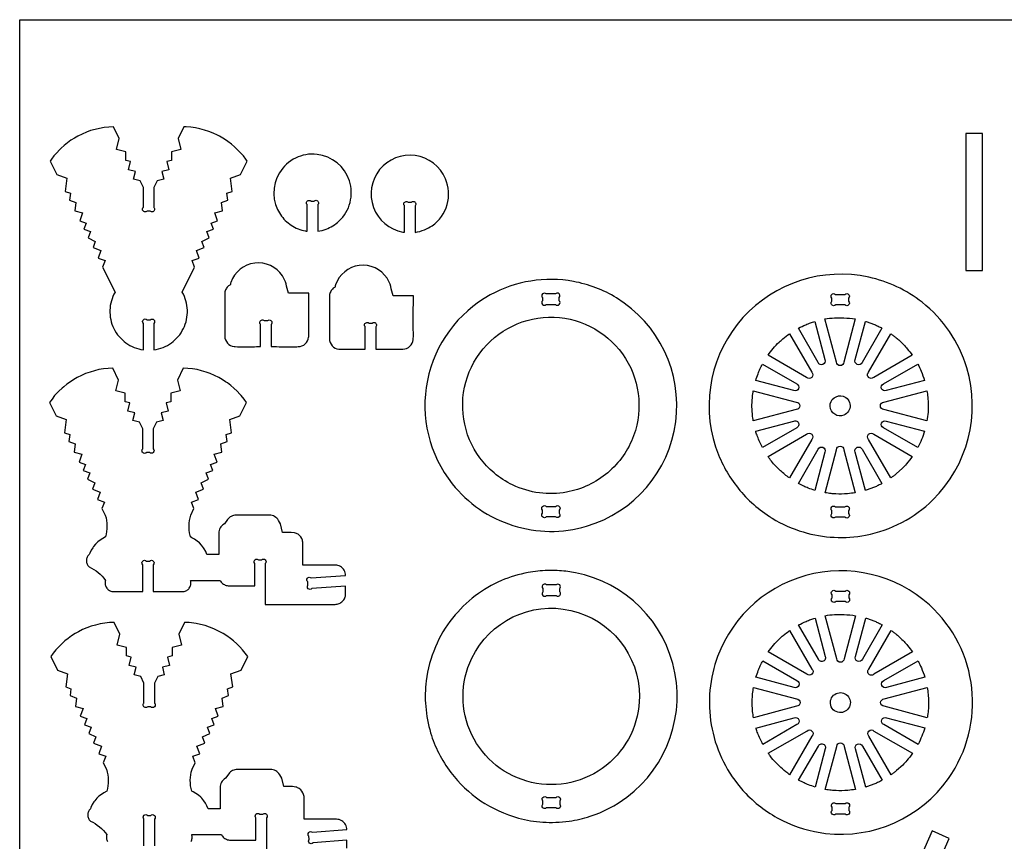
# Model space of a CAD drawing. Extents: x -1716 to 1764, y -1184 to 702.
# Tile 2 of 5: x -1716 to -595, y -233 to 702. Entities that reach past the tile are written whole.
import ezdxf

# ---------------------------------------------------------------- set-up
doc = ezdxf.new("R2010")
doc.units = 0
doc.header["$MEASUREMENT"] = 0
doc.layers.get('0').update_dxf_attribs({"linetype": 'CONTINUOUS'})
doc.layers.add('SECTIONCUTEDGES', color=18, linetype='CONTINUOUS')

msp = doc.modelspace()

# ---------------------------------------------------------------- linework, layer by layer
msp.add_lwpolyline([(1764.1, 702.4), (1764.1, -1184.1), (-1716.3, -1184.1), (-1716.3, 702.4)], close=True)
at = {"layer": 'SECTIONCUTEDGES'}
for points in [[(-1606.3, 346), (-1604.8, 343.8), (-1603.1, 341.7), (-1601.3, 339.7), (-1599.4, 337.9), (-1597.4, 336.1), (-1595.3, 334.5), (-1593.1, 333), (-1590.8, 331.6), (-1588.4, 330.4), (-1585.9, 329.3), (-1583.4, 328.4), (-1580.8, 327.6), (-1578.2, 327), (-1575.5, 326.5), (-1575.5, 356.6, -1), (-1571.2, 360.8), (-1567.7, 360.8, -1), (-1563.5, 356.6), (-1563.5, 326.5), (-1560.8, 327), (-1558.1, 327.6), (-1555.5, 328.4), (-1553, 329.3), (-1550.5, 330.4), (-1548.1, 331.6), (-1545.8, 333), (-1543.6, 334.5), (-1541.5, 336.1), (-1539.5, 337.9), (-1537.6, 339.7), (-1535.8, 341.7), (-1534.1, 343.8), (-1532.6, 346), (-1531.1, 348.4), (-1529.9, 350.8), (-1528.7, 353.3), (-1527.8, 355.8), (-1526.9, 358.4), (-1526.3, 361), (-1525.8, 363.7), (-1525.5, 366.3), (-1525.3, 369), (-1525.3, 371.7), (-1525.5, 374.3), (-1525.8, 377), (-1526.3, 379.6), (-1527, 382.2), (-1527.8, 384.8), (-1528.7, 387.3), (-1529.9, 389.8), (-1531.2, 392.2), (-1517.1, 420.7), (-1519.8, 428.1), (-1511.9, 431), (-1515.1, 439.5), (-1506.1, 442.9), (-1508.7, 450), (-1500.6, 454.1), (-1503.2, 461.2), (-1495.6, 464), (-1498.2, 470.9), (-1490.9, 473.6), (-1494.2, 482.6), (-1485.3, 484.9), (-1486.6, 494.4), (-1479.3, 497.1), (-1480.3, 504.8), (-1474.4, 507), (-1476.4, 521.9), (-1464.9, 526.1), (-1457.3, 541.5), (-1458.7, 543.5), (-1461.6, 547.3), (-1464.8, 550.9), (-1468.1, 554.4), (-1471.6, 557.7), (-1475.2, 560.8), (-1479.1, 563.7), (-1483.1, 566.4), (-1485.1, 567.7), (-1488.9, 569.8), (-1491.2, 571.1), (-1496, 573.3), (-1500.9, 575.2), (-1505.9, 576.8), (-1511, 578.2), (-1516.2, 579.2), (-1521.4, 580), (-1526.6, 580.4), (-1529.3, 580.5), (-1535.9, 567), (-1532.8, 554.6), (-1543.4, 551.9), (-1543.4, 542.3), (-1548.8, 540.9), (-1546.5, 531.5), (-1554.5, 529.5), (-1552.3, 520.8), (-1559.7, 519), (-1563.5, 511.4), (-1563.5, 488.7, -1), (-1567.7, 484.4), (-1571.2, 484.4, -1), (-1575.5, 488.7), (-1575.5, 511.4), (-1579.2, 519), (-1586.6, 520.8), (-1584.4, 529.5), (-1592.5, 531.5), (-1590.1, 540.9), (-1595.5, 542.3), (-1595.5, 551.9), (-1606.1, 554.6), (-1603, 567), (-1609.6, 580.5), (-1614.9, 580.2), (-1620.2, 579.6), (-1625.3, 578.7), (-1630.5, 577.5), (-1635.5, 576.1), (-1640.4, 574.3), (-1645.3, 572.2), (-1650, 569.8), (-1653.8, 567.7), (-1657.9, 565.1), (-1661.8, 562.3), (-1665.5, 559.3), (-1669.1, 556.1), (-1670.8, 554.4), (-1674.2, 550.9), (-1677.3, 547.3), (-1680.2, 543.5), (-1681.6, 541.5), (-1674, 526.1), (-1662.5, 521.9), (-1664.5, 507), (-1658.6, 504.8), (-1659.6, 497.1), (-1652.3, 494.4), (-1653.6, 484.9), (-1644.7, 482.6), (-1648, 473.6), (-1640.7, 470.9), (-1643.3, 464), (-1635.7, 461.2), (-1638.4, 454.1), (-1630.2, 450), (-1632.8, 442.9), (-1623.8, 439.5), (-1627, 431), (-1619.1, 428.1), (-1621.9, 420.7), (-1607.7, 392.2), (-1609, 389.8), (-1610.2, 387.3), (-1611.1, 384.8), (-1611.9, 382.2), (-1612.6, 379.6), (-1613.1, 377), (-1613.4, 374.3), (-1613.6, 371.7), (-1613.6, 369), (-1613.4, 366.3), (-1613.1, 363.7), (-1612.6, 361), (-1612, 358.4), (-1611.2, 355.8), (-1610.2, 353.3), (-1609.1, 350.8), (-1607.8, 348.4)], [(-1388.8, 461.6), (-1388.8, 491.7, 0.08601), (-1389, 492.1, -0.186349), (-1389.7, 493.8, -0.284949), (-1387.9, 496.5, -0.285005), (-1384.8, 496.1, -0.066648), (-1384.7, 496, 0.145329), (-1384.5, 495.9), (-1381, 495.9, 0.08601), (-1380.6, 496.1, -0.186349), (-1378.8, 496.8, -0.284949), (-1376.2, 495, -0.285005), (-1376.6, 491.9, -0.066648), (-1376.7, 491.8, 0.145329), (-1376.8, 491.7), (-1376.8, 461.6, 0.047597), (-1367.3, 464.1, 0.100184), (-1352.7, 473, 0.639695), (-1377.7, 549.1, 0.640021), (-1419.4, 480.7, 0.099512), (-1407, 468.4, 0.09979), (-1390.9, 461.9, 0.009062), (-1389.8, 461.8, -0.003021)], [(-1266, 460.3, 0.053281), (-1255.4, 463.2, 0.059622), (-1246.7, 467.9, 0.171891), (-1229.5, 491.9, 0.17205), (-1231.4, 521.4, 0.566523), (-1306.4, 531.7, 0.566801), (-1280.1, 460.7, 0.009062), (-1279.1, 460.5, -0.003021), (-1278, 460.3), (-1278, 490.4, 0.08601), (-1278.2, 490.8, -0.186349), (-1278.9, 492.6, -0.284949), (-1277.1, 495.2, -0.285005), (-1274, 494.8, -0.066648), (-1273.9, 494.7, 0.145329), (-1273.7, 494.6), (-1270.2, 494.6, 0.08601), (-1269.8, 494.9, -0.186349), (-1268, 495.5, -0.284949), (-1265.4, 493.8, -0.285005), (-1265.8, 490.6, -0.066648), (-1265.9, 490.5, 0.145329), (-1266, 490.4)], [(-1441.9, 330.2), (-1441.9, 355.5, 0.08601), (-1442.2, 355.9, -0.186349), (-1442.8, 357.7, -0.284949), (-1441.1, 360.3, -0.285005), (-1437.9, 360, -0.066648), (-1437.8, 359.8, 0.145329), (-1437.7, 359.8), (-1434.2, 359.8, 0.08601), (-1433.8, 360, -0.186349), (-1432, 360.6, -0.284949), (-1429.3, 358.9, -0.285005), (-1429.7, 355.7, -0.066648), (-1429.8, 355.6, 0.145329), (-1429.9, 355.5), (-1429.9, 330.2, -0.001261), (-1405.3, 330.1, 0.007568), (-1399.2, 330.2, 0.17911), (-1391.1, 333.4, 0.186027), (-1387.3, 340.9, 0.012625), (-1387.2, 341.3, 0.006307), (-1387.2, 342.2, 0.00914), (-1387.1, 351.9, -0.008036), (-1386.9, 391.1), (-1410.3, 391.1, 0.002778), (-1413, 401.6, 0.080686), (-1417.1, 410.8, 0.286261), (-1448.7, 425.4, 0.286452), (-1475.7, 403.4, 0.036637), (-1476.3, 401.3, -0.114416), (-1476.5, 400.7, -0.116624), (-1477.1, 400.3, 0.081245), (-1479.4, 398.6, 0.097719), (-1481.8, 394.9, 0.089338), (-1482.8, 390.2), (-1482.8, 342.2, 0.17911), (-1479.6, 334.1, 0.186027), (-1472.1, 330.3, 0.012625), (-1471.7, 330.2, 0.006307), (-1470.9, 330.2, 0.008514), (-1460.7, 330.1, -0.002207)], [(-1322.8, 327.4), (-1322.8, 352.7, 0.08601), (-1323, 353.1, -0.186349), (-1323.6, 354.8, -0.284949), (-1321.9, 357.5, -0.285005), (-1318.8, 357.1, -0.066648), (-1318.6, 357, 0.145329), (-1318.5, 356.9), (-1315, 356.9, 0.08601), (-1314.6, 357.1, -0.186349), (-1312.8, 357.8, -0.284949), (-1310.2, 356, -0.285005), (-1310.6, 352.9, -0.066648), (-1310.7, 352.8, 0.145329), (-1310.8, 352.7), (-1310.8, 327.4, -0.001261), (-1286.1, 327.3, 0.007568), (-1280, 327.4, 0.17911), (-1271.9, 330.6, 0.186027), (-1268.1, 338.1, 0.012625), (-1268.1, 338.5, 0.006307), (-1268, 339.3, 0.00914), (-1268, 349.1, -0.008036), (-1267.8, 388.2), (-1291.1, 388.2, 0.002778), (-1293.8, 398.8, 0.080686), (-1297.9, 408, 0.286261), (-1329.5, 422.6, 0.286452), (-1356.5, 400.6, 0.036637), (-1357.1, 398.4, -0.114416), (-1357.3, 397.9, -0.116624), (-1357.9, 397.4, 0.081245), (-1360.2, 395.7, 0.097719), (-1362.6, 392, 0.089338), (-1363.6, 387.3), (-1363.6, 339.3, 0.17911), (-1360.4, 331.2, 0.186027), (-1352.9, 327.4, 0.012625), (-1352.5, 327.4, 0.006307), (-1351.7, 327.4, 0.008514), (-1341.6, 327.3, -0.002207)], [(-1223.7, 174.1, 0.149338), (-1154.6, 126.6, 0.149353), (-1070.8, 125.7, 0.296651), (-969.2, 244.5, 0.29625), (-1036.6, 385.7, 0.092281), (-1085.6, 404.4, 0.172556), (-1180.4, 389.1, 0.220869), (-1252, 291.6, 0.221131)], [(-859.5, 134.9, 0.063566), (-823.9, 119.2, 0.120276), (-752.9, 115.6, 0.147825), (-676.3, 155.8, 0.278823), (-637.8, 306.2, 0.15407), (-688.6, 380.7, 0.113627), (-749.3, 409.3, 0.268788), (-892.6, 363.2, 0.26905), (-923.7, 216, 0.085445), (-900.1, 171.6, 0.083649), (-862.4, 136.8, 0.004404), (-861, 135.8, 0.004421)], [(-1116.6, 378.2), (-1106, 378.2, 1), (-1101.8, 382.5), (-1101.8, 386, 1), (-1106, 390.2), (-1116.6, 390.2, 1), (-1120.9, 386), (-1120.9, 382.5, 1)], [(-787.2, 389.7), (-776.5, 389.7, -1), (-772.3, 385.5), (-772.3, 382, -1), (-776.5, 377.7), (-787.2, 377.7, -1), (-791.4, 382), (-791.4, 385.5, -1)], [(-1017.1, 228.8, -0.131005), (-1046.6, 186.7, -0.129677), (-1093.6, 164.5, -0.079692), (-1124.4, 163.7, -0.0771), (-1154.9, 172.8, -0.064704), (-1176.1, 186.4, -0.117883), (-1203.9, 224.2, -0.529054), (-1113.9, 363.7, -0.528938)], [(-810.8, 358.9), (-799.2, 315.5, -1), (-807, 312.2), (-829.5, 351.2, -0.012176), (-821, 355.2, -0.019565), (-815.6, 357.4, -0.009363), (-813.2, 358.2, 0.003121)], [(-764.7, 361.7), (-777.8, 312.7, -1), (-786, 312.7), (-799.2, 361.7, -0.057699), (-777.6, 363, -0.024823)], [(-734.3, 351.3), (-756.9, 312.2, -1), (-764.7, 315.5), (-753, 359, 0.006199), (-752.5, 358.9, -0.0186), (-752.1, 358.8), (-742.8, 355.4, -0.018388), (-738.5, 353.4, 0.006129)], [(-839.7, 344.9), (-814.3, 301, -1), (-820.1, 295.2), (-864, 320.5, -0.014778), (-858.1, 328.1, -0.028539), (-851.3, 335.4, -0.018438), (-847, 339.2, -0.011345)], [(-699.8, 320.6), (-743.7, 295.2, -1), (-749.5, 301), (-724.2, 344.9, 0.006303), (-721, 342.7, -0.01891), (-718, 340.3, -0.017187), (-714.3, 337.1, -0.012321), (-709.4, 332.2, -0.018926), (-705.4, 327.7, -0.012469)], [(-1638.6, 81), (-1637.9, 80.2), (-1637.2, 79.5), (-1634.5, 78.1), (-1631.8, 76.6), (-1629.3, 74.9), (-1626.9, 73.1), (-1624.6, 71.1), (-1622.4, 68.9), (-1620.4, 66.6), (-1618.6, 64.1), (-1618.9, 63.1), (-1619, 62.1), (-1619, 61.1), (-1619, 60.1), (-1618.8, 59.1), (-1618.6, 58.1), (-1618.2, 57.1), (-1617.7, 56.2), (-1617.2, 55.3), (-1616.5, 54.5), (-1615.8, 53.8), (-1615.1, 53.2), (-1614.2, 52.6), (-1613.3, 52.1), (-1612.4, 51.7), (-1611.4, 51.4), (-1576.2, 51.4), (-1576.2, 81.8, -1), (-1571.9, 86.1), (-1568.4, 86.1, -1), (-1564.2, 81.8), (-1564.2, 51.4), (-1528.9, 51.4), (-1527.9, 51.7), (-1527, 52.1), (-1526.1, 52.6), (-1525.3, 53.2), (-1524.5, 53.8), (-1523.8, 54.5), (-1523.2, 55.3), (-1522.6, 56.2), (-1522.2, 57.1), (-1521.8, 58.1), (-1521.5, 59.1), (-1521.4, 60.1), (-1521.3, 61.1), (-1521.3, 62.1), (-1521.5, 63.1), (-1521.7, 64.1), (-1488.1, 64.1), (-1487.5, 63.1), (-1486.8, 62.2), (-1486, 61.4), (-1485.2, 60.6), (-1484.2, 59.9), (-1483.2, 59.3), (-1482.2, 58.8), (-1481.1, 58.4), (-1480, 58.1), (-1478.8, 57.9), (-1477.5, 57.8), (-1448.6, 57.8), (-1448.6, 83.2, -1), (-1444.4, 87.4), (-1440.9, 87.4, -1), (-1436.6, 83.2), (-1436.6, 36.8), (-1357, 36.8), (-1355.8, 36.9), (-1354.6, 37), (-1353.5, 37.3), (-1352.4, 37.7), (-1351.3, 38.2), (-1350.4, 38.8), (-1349.4, 39.5), (-1348.6, 40.3), (-1347.8, 41.2), (-1347.1, 42.1), (-1346.5, 43.1), (-1346, 44.1), (-1345.6, 45.2), (-1345.3, 46.3), (-1345.2, 47.5), (-1345.1, 48.8), (-1345.1, 57.6), (-1383.5, 54.8, -1), (-1388, 58.7), (-1388.3, 62.3, -1), (-1384.4, 66.9), (-1345.1, 69.7), (-1345.2, 71.3), (-1345.5, 72.8), (-1346, 74.2), (-1346.6, 75.6), (-1347.5, 76.9), (-1348.5, 78.1), (-1349.7, 79.1), (-1350.9, 79.9), (-1352.3, 80.6), (-1353.8, 81.1), (-1355.3, 81.4), (-1356.8, 81.5), (-1393.9, 81.5), (-1393.9, 106.6), (-1393.9, 107.7), (-1394.1, 108.8), (-1394.3, 109.8), (-1394.7, 110.9), (-1395.1, 111.9), (-1396.2, 113.7), (-1397.6, 115.3), (-1399.3, 116.6), (-1400.2, 117.1), (-1401.2, 117.6), (-1402.2, 118), (-1403.3, 118.3), (-1407.1, 118.7), (-1416.9, 118.7), (-1419.3, 128.4), (-1421.7, 132.3), (-1422.5, 133.7), (-1423.6, 134.8), (-1424.7, 135.8), (-1426, 136.7), (-1427.4, 137.4), (-1428.9, 137.9), (-1430.4, 138.2), (-1432, 138.3), (-1469.9, 138.3), (-1471.3, 138.2), (-1472.7, 137.9), (-1474, 137.5), (-1475.3, 137), (-1476.5, 136.3), (-1477.6, 135.4), (-1478.6, 134.5), (-1479.5, 133.4), (-1483.2, 128.4), (-1484.9, 127.3), (-1486.1, 126.2), (-1487.1, 125.1), (-1487.9, 123.8), (-1488.6, 122.4), (-1489.1, 120.9), (-1489.4, 119.4), (-1489.5, 117.8), (-1489.5, 93.5), (-1503.1, 93.5), (-1504.5, 96.8), (-1506.2, 99.9), (-1507.1, 101.3), (-1509.2, 104.1), (-1511.6, 106.7), (-1514.2, 108.9), (-1517.1, 111), (-1520.1, 112.7), (-1521.7, 113.5), (-1522.5, 116.6), (-1522.8, 118.1), (-1523.2, 121.3), (-1523.4, 122.8), (-1523.4, 126), (-1523.3, 129.1), (-1522.9, 132.3), (-1522.3, 135.4), (-1521.5, 138.5), (-1517.8, 145.9), (-1520.5, 153.3), (-1512.7, 156.3), (-1515.8, 164.7), (-1506.8, 168.1), (-1509.5, 175.2), (-1501.3, 179.3), (-1503.9, 186.4), (-1496.3, 189.3), (-1498.9, 196.1), (-1491.6, 198.8), (-1495, 207.9), (-1486, 210.1), (-1487.3, 219.6), (-1480, 222.3), (-1481, 230), (-1475.1, 232.2), (-1477.1, 247.1), (-1465.6, 251.4), (-1458, 266.7), (-1460.8, 270.6), (-1463.9, 274.4), (-1465.5, 276.2), (-1468.8, 279.6), (-1472.3, 282.9), (-1476, 286), (-1479.8, 288.9), (-1481.8, 290.3), (-1485.8, 292.9), (-1489.6, 295.1), (-1494.3, 297.4), (-1499.2, 299.5), (-1504.1, 301.3), (-1509.2, 302.8), (-1514.3, 304), (-1519.5, 304.9), (-1524.7, 305.4), (-1530, 305.7), (-1536.7, 292.2), (-1533.5, 279.8), (-1544.1, 277.1), (-1544.1, 267.5), (-1549.6, 266.1), (-1547.2, 256.7), (-1555.2, 254.7), (-1553, 246), (-1560.4, 244.2), (-1564.2, 236.6), (-1564.2, 213.9, -1), (-1568.4, 209.6), (-1571.9, 209.6, -1), (-1576.2, 213.9), (-1576.2, 236.6), (-1579.9, 244.2), (-1587.3, 246), (-1585.1, 254.7), (-1593.2, 256.7), (-1590.8, 266.1), (-1596.2, 267.5), (-1596.2, 277.1), (-1606.8, 279.8), (-1603.7, 292.2), (-1610.4, 305.7), (-1615.6, 305.4), (-1620.9, 304.9), (-1626.1, 304), (-1631.2, 302.8), (-1636.2, 301.3), (-1641.2, 299.5), (-1646, 297.4), (-1650.7, 295.1), (-1654.5, 292.9), (-1658.6, 290.3), (-1662.5, 287.5), (-1666.2, 284.5), (-1668.1, 282.9), (-1671.6, 279.6), (-1673.2, 277.9), (-1676.5, 274.4), (-1679.5, 270.6), (-1682.3, 266.7), (-1674.7, 251.4), (-1663.2, 247.1), (-1665.3, 232.2), (-1659.3, 230), (-1660.4, 222.3), (-1653, 219.6), (-1654.3, 210.1), (-1645.4, 207.9), (-1648.7, 198.8), (-1641.5, 196.1), (-1644, 189.3), (-1636.4, 186.4), (-1639.1, 179.3), (-1630.9, 175.2), (-1633.5, 168.1), (-1624.5, 164.7), (-1627.7, 156.3), (-1619.8, 153.3), (-1622.6, 145.9), (-1618.9, 138.5), (-1618, 135.4), (-1617.4, 132.3), (-1617.1, 129.1), (-1616.9, 126), (-1617, 122.8), (-1617.3, 119.7), (-1617.8, 116.6), (-1618.6, 113.5), (-1621.8, 111.9), (-1624.7, 110), (-1627.5, 107.8), (-1630, 105.4), (-1632.2, 102.7), (-1633.2, 101.3), (-1635.1, 98.4), (-1636.6, 95.2), (-1637.2, 93.5), (-1637.9, 92.8), (-1638.6, 92.1), (-1639.1, 91.2), (-1639.5, 90.4), (-1639.9, 89.4), (-1640.2, 88.5), (-1640.3, 87.5), (-1640.4, 86.5), (-1640.3, 85.5), (-1640.2, 84.5), (-1639.9, 83.6), (-1639.5, 82.7), (-1639.1, 81.8)], [(-870.4, 310.3), (-831.4, 287.8, -1), (-834.6, 280.1), (-878.1, 291.7, -0.012918), (-875.4, 299.4, -0.018758), (-873.2, 304.6, -0.010898), (-871.8, 307.5, 0.003632)], [(-685.8, 291.7), (-729.3, 280.1, -1), (-732.5, 287.8), (-693.5, 310.3, -0.026072), (-689.6, 302.3, -0.02074)], [(-880.8, 280), (-831.8, 266.9, -1), (-831.8, 258.7), (-880.8, 245.6, 0.006429), (-881.4, 249.1, -0.01929), (-881.9, 252.6), (-882.4, 262.8), (-881.9, 272.9, -0.018896), (-881.4, 276.5, 0.006298)], [(-777.6, 252.2, -0.520017), (-793.3, 262.3, -0.519794), (-778.5, 273.7, -0.315968), (-770.5, 263.3, -0.315775)], [(-683, 245.6), (-732, 258.7, -1), (-732, 266.9), (-683, 280, -0.005477), (-682.1, 272.6, -0.027167), (-681.5, 263.3, -0.022163), (-681.8, 255.6, -0.016966)], [(-878.1, 233.9), (-834.6, 245.5, -1), (-831.4, 237.8), (-870.3, 215.2, -0.020623), (-876.1, 228, -0.019978), (-877.9, 233, -0.019766), (-878, 233.4, 0.006588)], [(-693.5, 215.2), (-732.5, 237.8, -1), (-729.3, 245.5), (-685.8, 233.9, -0.023422), (-689.1, 224.5, -0.022807)], [(-864, 205), (-820.1, 230.4, -1), (-814.3, 224.6), (-839.7, 180.7, -0.024397), (-849.9, 189, -0.042082), (-860.2, 199.8, -0.010889), (-862.1, 202.4, 0.00363)], [(-724.2, 180.7), (-749.5, 224.6, -1), (-743.7, 230.4), (-699.8, 205, -0.014529), (-706.3, 196.7, -0.022653), (-710.9, 191.7), (-718, 185.3, -0.018394), (-721, 182.9, 0.006131)], [(-829.5, 174.4), (-807, 213.3, -1), (-799.2, 210.1), (-810.8, 166.6, -0.012234), (-818.3, 169.2, -0.017991), (-823.3, 171.3, -0.010478), (-826.4, 172.8, 0.003492)], [(-799.1, 163.9), (-786, 212.9, -1), (-777.8, 212.9), (-764.7, 163.9, -0.013089), (-773.5, 162.8, -0.036535), (-786.9, 162.5, -0.015577), (-792.3, 162.9, -0.012352)], [(-753, 166.6), (-764.7, 210.1, -1), (-756.9, 213.3), (-734.3, 174.3, 0.006248), (-738.5, 172.2, -0.018746), (-742.8, 170.2), (-752.1, 166.8, -0.018599), (-752.5, 166.7, 0.006199)], [(-1106, 136.4), (-1116.6, 136.4, -1), (-1120.9, 140.6), (-1120.9, 144.1, -1), (-1116.6, 148.4), (-1106, 148.4, -1), (-1101.8, 144.1), (-1101.8, 140.6, -1)], [(-787.2, 147.9), (-776.5, 147.9, -1), (-772.3, 143.6), (-772.3, 140.1, -1), (-776.5, 135.9), (-787.2, 135.9, -1), (-791.4, 140.1), (-791.4, 143.6, -1)], [(-1225.3, -154.5, 0.082498), (-1191.4, -186.7, 0.081429), (-1148.3, -206.5, 0.051999), (-1120.6, -211.1, 0.048718), (-1090.7, -210, 0.045642), (-1066.6, -204.5, 0.081866), (-1025, -182.8, 0.306737), (-972.5, -30.6, 0.307202), (-1094.3, 74.5, 0.018046), (-1104.1, 75.2, 0.016111), (-1115.2, 75.4, 0.042286), (-1137.2, 73, 0.052805), (-1167.7, 63.8, 0.063258), (-1197.4, 46.5, 0.060023), (-1223.3, 21.2, 0.070022), (-1242.9, -11.7, 0.067248), (-1253.3, -50.3, 0.053404), (-1253.9, -79.4, 0.050725), (-1248.3, -109.5, 0.04601), (-1239.1, -132.6, 0.044299)], [(-889.2, -178.7, 0.086412), (-847.7, -209.2, 0.086691), (-798.4, -223.9, 0.274319), (-658.6, -161.5, 0.379188), (-680.3, 36.1, 0.257222), (-821.1, 69.5, 0.257249), (-924.5, -31.6, 0.132982), (-926.7, -110, 0.132968)], [(-1116.2, 46.9), (-1105.5, 46.9, 1), (-1101.3, 51.2), (-1101.3, 54.7, 1), (-1105.5, 58.9), (-1116.2, 58.9, 1), (-1120.4, 54.7), (-1120.4, 51.2, 1)], [(-786.9, 51.9), (-776.2, 51.9, -1), (-772, 47.7), (-772, 44.2, -1), (-776.2, 39.9), (-786.9, 39.9, -1), (-791.1, 44.2), (-791.1, 47.7, -1)], [(-1010.5, -68, -0.481507), (-1133.3, -165.9, -0.481693), (-1201.4, -24.5, -0.349808), (-1088.6, 29.9, -0.349977)], [(-764.4, 23.9), (-777.5, -25.1, -1), (-785.7, -25.1), (-798.9, 23.9, -0.057699), (-777.4, 25.2, -0.024823)], [(-810.5, 21.1), (-798.9, -22.4, -1), (-806.7, -25.6), (-829.2, 13.4, -0.012176), (-820.7, 17.4, -0.019565), (-815.3, 19.6, -0.009363), (-812.9, 20.4, 0.003121)], [(-734, 13.5), (-756.6, -25.6, -1), (-764.4, -22.4), (-752.7, 21.2, 0.006199), (-752.2, 21.1, -0.0186), (-751.8, 21), (-742.5, 17.6, -0.018388), (-738.2, 15.6, 0.006129)], [(-839.4, 7.1), (-814, -36.8, -1), (-819.8, -42.6), (-863.7, -17.3, -0.014778), (-857.8, -9.8, -0.028539), (-851, -2.4, -0.018438), (-846.7, 1.4, -0.011345)], [(-699.5, -17.3), (-743.4, -42.6, -1), (-749.2, -36.8), (-723.9, 7.1, 0.006303), (-720.7, 4.8, -0.01891), (-717.7, 2.5, -0.017187), (-714, -0.8, -0.012321), (-709.1, -5.6, -0.018926), (-705.1, -10.1, -0.012469)], [(-870.1, -27.5), (-831.1, -50, -1), (-834.3, -57.8), (-877.8, -46.1, -0.012918), (-875.1, -38.4, -0.018758), (-872.9, -33.2, -0.010898), (-871.5, -30.3, 0.003632)], [(-685.5, -46.1), (-729, -57.8, -1), (-732.2, -50), (-693.2, -27.5, -0.026072), (-689.4, -35.6, -0.02074)], [(-880.5, -57.8), (-831.5, -70.9, -1), (-831.5, -79.1), (-880.5, -92.3, 0.006429), (-881.1, -88.7, -0.01929), (-881.6, -85.2), (-882.1, -75), (-881.6, -64.9, -0.018896), (-881.1, -61.3, 0.006298)], [(-793, -76.2, -0.704491), (-773.6, -67, -0.705318), (-782.8, -86.4, -0.172802), (-789.7, -83.1, -0.173371)], [(-682.7, -92.3), (-731.7, -79.1, -1), (-731.7, -70.9), (-682.7, -57.8, -0.035509), (-681.3, -73.6, -0.037792), (-682.1, -88.5, -0.007975), (-682.4, -90.4, 0.002658)], [(-877.8, -104), (-834.3, -92.3, -1), (-831.1, -100.1), (-870.1, -122.6, -0.020623), (-875.8, -109.8, -0.019978), (-877.6, -104.9, -0.019766), (-877.7, -104.4, 0.006588)], [(-693.2, -122.6), (-732.2, -100.1, -1), (-729, -92.3), (-685.5, -103.9, -0.023422), (-688.9, -113.3, -0.022807)], [(-863.8, -132.8), (-819.8, -107.4, -1), (-814, -113.2), (-839.4, -157.1, -0.019294), (-847.7, -150.5, -0.045903), (-859.9, -138, -0.008546), (-861.7, -135.6, -0.007227)], [(-723.9, -157.2), (-749.2, -113.2, -1), (-743.4, -107.4), (-699.5, -132.8, -0.014529), (-706, -141.1, -0.022653), (-710.6, -146.1), (-717.7, -152.5, -0.018394), (-720.7, -154.9, 0.006131)], [(-829.2, -163.5), (-806.7, -124.5, -1), (-798.9, -127.7), (-810.5, -171.2, -0.012234), (-818, -168.6, -0.017991), (-823, -166.5, -0.010478), (-826.1, -165, 0.003492)], [(-798.9, -173.9), (-785.7, -124.9, -1), (-777.5, -124.9), (-764.4, -173.9, -0.013089), (-773.2, -175, -0.036535), (-786.6, -175.3, -0.015577), (-792.1, -174.9, -0.012352)], [(-752.7, -171.2), (-764.4, -127.7, -1), (-756.6, -124.5), (-734, -163.5, 0.006248), (-738.2, -165.6, -0.018746), (-742.5, -167.6), (-751.8, -171, -0.018599), (-752.2, -171.1, 0.006199)], [(-1116.2, -182.9), (-1105.5, -182.9, -1), (-1101.3, -187.2), (-1101.3, -190.7, -1), (-1105.5, -194.9), (-1116.2, -194.9, -1), (-1120.4, -190.7), (-1120.4, -187.2, -1)], [(-791.1, -197.7), (-791.1, -194.2, -1), (-786.9, -190), (-776.2, -190, -1), (-772, -194.2), (-772, -197.7, -1), (-776.2, -202), (-786.9, -202, -1)]]:
    msp.add_lwpolyline(points, format="xyb", close=True, dxfattribs=at)
msp.add_lwpolyline([(-638.7, 416.8), (-619.6, 416.8), (-619.6, 572.8), (-638.7, 572.8)], close=True, dxfattribs=at)
for points in [[(-1343.7, -240.7), (-1343.7, -231.8), (-1382.1, -234.7, -1), (-1386.6, -230.7), (-1386.9, -227.1, -1), (-1383, -222.6), (-1343.7, -219.7), (-1343.8, -218.2), (-1344.1, -216.7), (-1344.5, -215.2), (-1345.2, -213.8), (-1346.1, -212.5), (-1347.1, -211.4), (-1348.2, -210.4), (-1349.5, -209.5), (-1350.9, -208.8), (-1352.3, -208.3), (-1353.9, -208), (-1355.4, -207.9), (-1392.5, -207.9), (-1392.5, -182.9), (-1392.5, -181.8), (-1392.7, -180.7), (-1392.9, -179.6), (-1393.3, -178.6), (-1393.7, -177.6), (-1394.8, -175.8), (-1396.2, -174.2), (-1397.9, -172.9), (-1398.8, -172.3), (-1399.8, -171.9), (-1400.8, -171.5), (-1401.9, -171.2), (-1405.6, -170.7), (-1415.5, -170.7), (-1417.9, -161.1), (-1420.2, -157.1), (-1421.1, -155.8), (-1422.2, -154.6), (-1423.3, -153.6), (-1424.6, -152.8), (-1426, -152.1), (-1427.5, -151.6), (-1429, -151.3), (-1430.6, -151.2), (-1468.5, -151.2), (-1469.9, -151.3), (-1471.3, -151.5), (-1472.6, -151.9), (-1473.9, -152.5), (-1475.1, -153.2), (-1476.2, -154), (-1477.2, -155), (-1478.1, -156.1), (-1481.8, -161.1), (-1483.5, -162.2), (-1484.6, -163.2), (-1485.6, -164.4), (-1486.5, -165.7), (-1487.2, -167.1), (-1487.7, -168.5), (-1488, -170), (-1488.1, -171.6), (-1488.1, -195.9), (-1501.7, -195.9), (-1503.1, -192.7), (-1504.7, -189.6), (-1506.7, -186.7), (-1509, -184), (-1510.2, -182.8), (-1512.8, -180.5), (-1515.7, -178.5), (-1518.7, -176.7), (-1520.3, -176), (-1521.1, -172.9), (-1521.6, -169.8), (-1521.9, -166.6), (-1522, -163.5), (-1521.9, -160.3), (-1521.5, -157.2), (-1520.9, -154.1), (-1520, -151), (-1516.4, -143.5), (-1519.1, -136.1), (-1511.2, -133.2), (-1514.4, -124.7), (-1505.4, -121.4), (-1508, -114.2), (-1499.9, -110.2), (-1502.5, -103), (-1494.9, -100.2), (-1497.5, -93.3), (-1490.2, -90.6), (-1493.5, -81.6), (-1484.6, -79.3), (-1485.9, -69.9), (-1478.6, -67.1), (-1479.6, -59.5), (-1473.7, -57.2), (-1475.7, -42.4), (-1464.2, -38.1), (-1456.6, -22.7), (-1459.4, -18.8), (-1462.5, -15.1), (-1465.7, -11.5), (-1469.1, -8.1), (-1472.7, -4.9), (-1476.4, -1.9), (-1480.3, 0.9), (-1484.4, 3.5), (-1488.2, 5.6), (-1490.5, 6.8), (-1495.3, 9), (-1500.2, 11), (-1505.2, 12.6), (-1510.3, 13.9), (-1515.5, 15), (-1520.7, 15.7), (-1523.3, 16), (-1528.6, 16.3), (-1535.2, 2.8), (-1532.1, -9.7), (-1542.7, -12.3), (-1542.7, -21.9), (-1548.1, -23.3), (-1545.7, -32.7), (-1553.8, -34.8), (-1551.6, -43.4), (-1559, -45.3), (-1562.8, -52.8), (-1562.8, -75.6, -1), (-1567, -79.8), (-1570.5, -79.8, -1), (-1574.8, -75.6), (-1574.8, -52.8), (-1578.5, -45.3), (-1585.9, -43.4), (-1583.7, -34.8), (-1591.8, -32.7), (-1589.4, -23.3), (-1594.8, -21.9), (-1594.8, -12.3), (-1605.4, -9.7), (-1602.3, 2.8), (-1608.9, 16.3), (-1614.2, 16), (-1619.5, 15.4), (-1624.6, 14.5), (-1629.8, 13.3), (-1634.8, 11.8), (-1639.7, 10), (-1644.6, 8), (-1649.3, 5.6), (-1653.1, 3.5), (-1657.2, 0.9), (-1661.1, -1.9), (-1664.8, -4.9), (-1668.4, -8.1), (-1671.8, -11.5), (-1675, -15.1), (-1678.1, -18.8), (-1680.9, -22.7), (-1673.3, -38.1), (-1661.8, -42.4), (-1663.8, -57.2), (-1657.9, -59.5), (-1658.9, -67.1), (-1651.6, -69.9), (-1652.9, -79.3), (-1644, -81.6), (-1647.3, -90.6), (-1640, -93.3), (-1642.6, -100.2), (-1635, -103), (-1637.7, -110.2), (-1629.5, -114.2), (-1632.1, -121.4), (-1623.1, -124.7), (-1626.3, -133.2), (-1618.4, -136.1), (-1621.2, -143.5), (-1617.5, -151), (-1616.6, -154.1), (-1616, -157.2), (-1615.6, -160.3), (-1615.5, -163.5), (-1615.6, -166.6), (-1615.9, -169.8), (-1616.4, -172.9), (-1617.2, -176), (-1620.3, -177.6), (-1623.3, -179.5), (-1626, -181.6), (-1628.5, -184), (-1630.8, -186.7), (-1631.8, -188.1), (-1633.6, -191.1), (-1635.2, -194.3), (-1635.8, -195.9), (-1636.5, -196.6), (-1637.1, -197.4), (-1637.7, -198.2), (-1638.1, -199.1), (-1638.5, -200), (-1638.7, -201), (-1638.9, -201.9), (-1638.9, -202.9), (-1638.9, -203.9), (-1638.7, -204.9), (-1638.5, -205.9), (-1638.1, -206.8), (-1637.7, -207.7), (-1637.1, -208.5), (-1636.5, -209.3), (-1635.8, -210), (-1633, -211.3), (-1630.4, -212.8), (-1627.9, -214.5), (-1625.4, -216.4), (-1623.2, -218.4), (-1621, -220.6), (-1619, -222.9), (-1617.2, -225.3), (-1617.4, -226.3), (-1617.6, -227.3), (-1617.6, -228.4), (-1617.6, -229.4), (-1617.4, -230.4), (-1617.1, -231.4), (-1616.8, -232.3), (-1616.3, -233.2)], [(-1521.2, -233.2), (-1520.7, -232.3), (-1520.4, -231.4), (-1520.1, -230.4), (-1519.9, -229.4), (-1519.9, -228.4), (-1519.9, -227.3), (-1520.1, -226.3), (-1520.3, -225.3), (-1486.6, -225.3), (-1486, -226.3), (-1485.4, -227.3), (-1484.6, -228.1), (-1483.7, -228.9), (-1482.8, -229.6), (-1481.8, -230.2), (-1480.8, -230.7), (-1479.7, -231.1), (-1478.5, -231.4), (-1477.4, -231.5), (-1476.1, -231.6), (-1447.2, -231.6), (-1447.2, -206.3, -1), (-1443, -202.1), (-1439.4, -202.1, -1), (-1435.2, -206.3), (-1435.2, -252.7)], [(-1574.8, -238.1), (-1574.8, -207.6, -1), (-1570.5, -203.4), (-1567, -203.4, -1), (-1562.8, -207.6), (-1562.8, -238.1)], [(-706, -339.8), (-657.9, -229.7), (-677.2, -221.2), (-727.1, -334.8, -0.002171)]]:
    msp.add_lwpolyline(points, format="xyb", dxfattribs=at)

doc.saveas('drawing.dxf')
